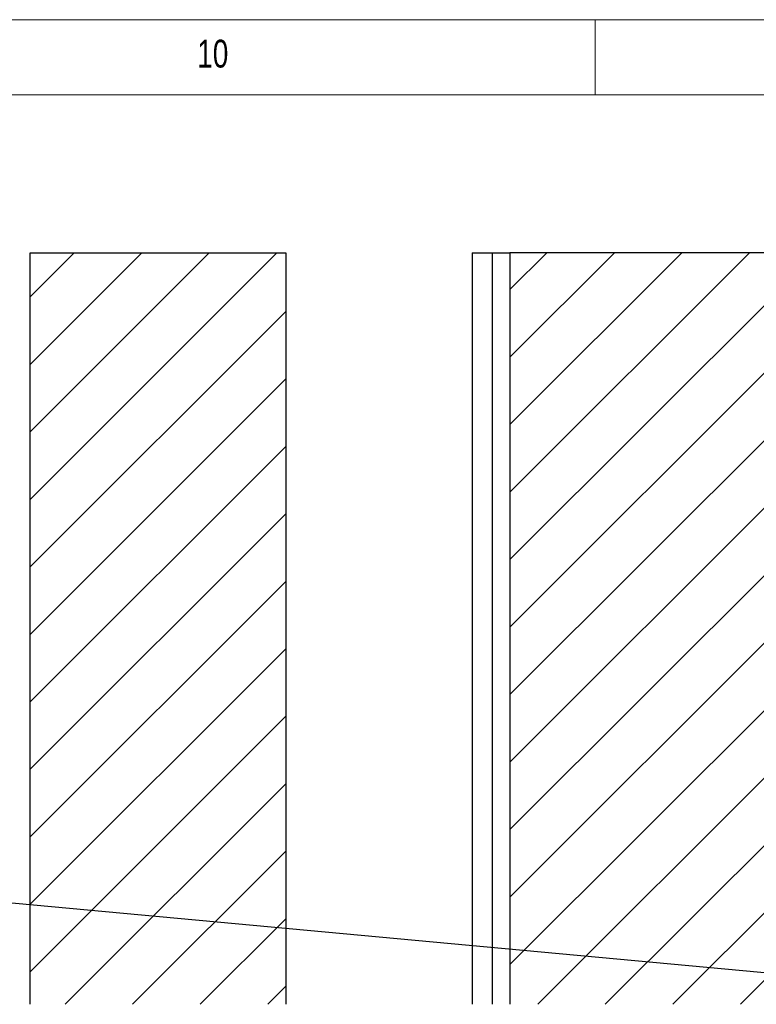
# Model space of a CAD drawing. Header units: millimetres. Extents: x 5 to 589, y 5 to 415.
# Tile 112 of 120: x 459 to 508, y 350 to 415. Entities that reach past the tile are written whole.
import ezdxf

# ---------------------------------------------------------------- set-up
doc = ezdxf.new("R2010")
doc.units = ezdxf.units.MM
doc.layers.add('NOTES', color=6, linetype='Continuous')
doc.layers.add('TRAIT-FINS', color=9, linetype='Continuous')
doc.layers.add('TRAIT-FORT', color=4, linetype='Continuous', lineweight=25)
doc.styles.add('SLDTEXTSTYLE0', font='TXT', dxfattribs={"width": 0.75})
doc.dimstyles.new('SLDDIMSTYLE4', dxfattribs={"dimtxt": 0.18, "dimasz": 2, "dimexe": 0, "dimexo": 0.0625, "dimgap": 0, "dimtad": 0, "dimtih": 1, "dimtoh": 1, "dimdec": 0, "dimrnd": 1e-09, "dimzin": 0, "dimdsep": 46, "dimtxsty": 'Standard', "dimblk1": 'NONE', "dimblk2": 'NONE', "dimsah": 1, "dimcen": 0.09, "dimadec": 0, "dimazin": 0, "dimtfac": 2, "dimtdec": 0, "dimtofl": 0, "dimtmove": 0, "dimatfit": 3, "dimldrblk": 'NONE', "dimfxl": 1, "dimfrac": 2, "dimtolj": 1, "dimtzin": 0, "dimarcsym": 0})

# ---------------------------------------------------------------- blocks, each defined once
blk = doc.blocks.new('_None')

msp = doc.modelspace()

# ---------------------------------------------------------------- hatches: boundary and pattern name
at = {"layer": 'TRAIT-FINS'}
h = msp.add_hatch(dxfattribs=at)
h.set_pattern_fill('ANSI31', color=9, style=0)
h.paths.add_polyline_path([(476.421, 399.501), (459.425, 399.501), (459.425, 349.501), (476.421, 349.501)], flags=0)
h = msp.add_hatch(dxfattribs=at)
h.set_pattern_fill('ANSI31', color=9, style=0)
h.paths.add_polyline_path([(491.336, 349.501), (542.482, 349.501), (542.482, 399.501), (491.336, 399.501)], flags=0)

# ---------------------------------------------------------------- linework, layer by layer
at = {"color": 7, "linetype": 'Continuous', "lineweight": 18}
for p, q in [((589, 415), (5, 415)), ((497, 415), (497, 410)), ((584, 410), (10, 410))]:
    msp.add_line(p, q, dxfattribs=at)
at = {"layer": 'TRAIT-FORT', "color": 4, "linetype": 'Continuous', "lineweight": 25}
for p, q in [((459.425, 349.501), (459.425, 399.501)), ((459.425, 399.501), (476.421, 399.501)), ((476.421, 399.501), (476.421, 349.501)), ((488.816, 399.501), (488.816, 349.501)), ((488.816, 399.501), (490.153, 399.501)), ((490.153, 399.501), (490.153, 349.501)), ((490.153, 399.501), (490.155, 399.501)), ((490.155, 399.501), (490.155, 349.501)), ((490.155, 399.501), (491.336, 399.501)), ((491.336, 399.501), (491.336, 349.501)), ((542.482, 399.501), (491.336, 399.501))]:
    msp.add_line(p, q, dxfattribs=at)

# ---------------------------------------------------------------- texts
at = {"layer": 'NOTES', "color": 211, "insert": (470.542, 413.668), "char_height": 1.8521, "attachment_point": 1, "style": 'SLDTEXTSTYLE0'}
msp.add_mtext('10', dxfattribs=at)

# ---------------------------------------------------------------- leaders
at = {"color": 7, "linetype": 'Continuous', "lineweight": 18, "has_arrowhead": 0}
msp.add_leader([(412.64, 360.48), (561.229, 346.718)], dimstyle='SLDDIMSTYLE4', dxfattribs=at)

doc.saveas('drawing.dxf')
